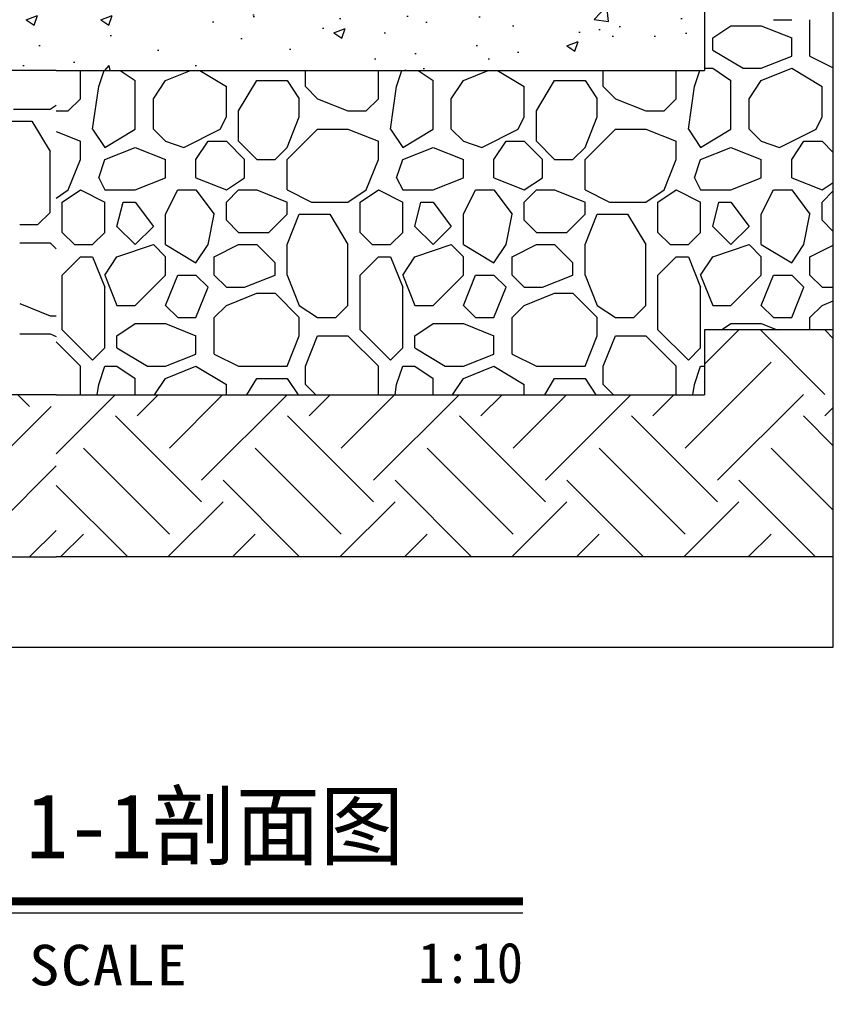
# Model space of a CAD drawing. Extents: x 499156 to 998412, y 3804642 to 7609653.
# Tile 64 of 74: x 500877 to 500927, y 3804846 to 3804907. Entities that reach past the tile are written whole.
import ezdxf
from ezdxf.enums import TextEntityAlignment as Align

# ---------------------------------------------------------------- set-up
doc = ezdxf.new("R2010")
doc.units = 0
for name, color, linetype in [('12-ab-text', 7, 'CONTINUOUS'), ('14-ab-paving-l', 135, 'CONTINUOUS'), ('15-ab-hatch', 8, 'CONTINUOUS'), ('19-ab-dim', 3, 'CONTINUOUS'), ('ab-base', 5, 'CONTINUOUS')]:
    doc.layers.add(name, color=color, linetype=linetype)
doc.layers.add('18-ab-hide', color=191, linetype='CONTINUOUS', plot=False)
doc.styles.add('ab', font='simhei.ttf', dxfattribs={"width": 0.8})

# ---------------------------------------------------------------- blocks, each defined once
blk = doc.blocks.new('*U1670')
at = {"layer": '19-ab-dim'}
blk.add_line((5.995, -0.35), (43.662, -0.35), dxfattribs=at)
at = {"layer": '19-ab-dim', "const_width": 0.5}
blk.add_lwpolyline([(5.995, 0.35), (43.662, 0.35)], dxfattribs=at)
at = {"layer": '19-ab-dim'}
blk.add_circle((0, 0), 6, dxfattribs=at)
at = {"layer": '12-ab-text', "insert": (13.195, -4.87), "char_height": 2.5, "attachment_point": 7, "style": 'ab'}
blk.add_mtext('{\\W1.1;\\T1.05;SCALE}', dxfattribs=at)
at = {"layer": '12-ab-text', "style": 'ab', "width": 0.95}
blk.add_attdef('图名', (13.014, 3.001), '', height=4, dxfattribs=at)
blk.add_attdef('SCALE', text='', height=2.5, dxfattribs=at).set_placement((43.662, -4.684), align=Align.RIGHT)

msp = doc.modelspace()

# ---------------------------------------------------------------- hatches: boundary and pattern name
at = {"layer": '15-ab-hatch', "ltscale": 0.1}
h = msp.add_hatch(dxfattribs=at)
h.set_pattern_fill('混凝土', color=256, scale=10, style=0)
h.set_pattern_definition([(50, (500838.8067, 3804903.4765), (7.1726, -0.6275), [0.75, -8.25]), (355, (500838.807, 3804903.4765), (-1.3875, 7.5219), [0.6, -6.6]), (100.451, (500839.4044, 3804903.424), (5.7851, 6.8944), [0.6374, -7.0114]), (46.184, (500838.807, 3804905.4765), (10.6724, -1.6552), [1.125, -12.375]), (96.636, (500839.696, 3804905.339), (9.3466, 9.7412), [0.956, -10.5171]), (351.184, (500838.807, 3804905.477), (9.3466, 9.7412), [0.9, -9.9]), (21, (500839.8067, 3804904.9765), (5.9691, -4.0262), [0.75, -8.25]), (326, (500839.807, 3804904.9765), (2.4332, 7.2515), [0.6, -6.6]), (71.451, (500840.304, 3804904.641), (8.4022, 3.2253), [0.6374, -7.0114]), (37.5, (500838.8067, 3804903.4765), (0.1216, 3.32894), [0, -6.52, 0, -6.7, 0, -6.625]), (7.5, (500838.8067, 3804903.4765), (2.6307, 3.94412), [0, -3.82, 0, -6.37, 0, -2.525]), (327.5, (500836.5767, 3804903.4765), (5.33822, -0.22555), [0, -2.5, 0, -7.8, 0, -10.35]), (317.5, (500835.5767, 3804903.4765), (5.83186, 1.00105), [0, -3.25, 0, -5.18, 0, -7.35])])
h.paths.add_polyline_path([(500878.807, 3804918.477), (500849.807, 3804918.477), (500848.807, 3804917.477), (500838.807, 3804917.477), (500838.807, 3804903.477), (500878.807, 3804903.477)])
h = msp.add_hatch(dxfattribs=at)
h.set_pattern_fill('混凝土', color=256, scale=10, style=0)
h.set_pattern_definition([(50, (500838.8067, 3805173.3647), (7.1726, -0.62752), [0.75, -8.25]), (355, (500838.807, 3805173.365), (-1.38751, 7.52192), [0.6, -6.6]), (100.4514, (500839.4044, 3805173.3124), (5.7851, 6.8944), [0.6374, -7.01142]), (46.1842, (500838.807, 3805175.365), (10.6724, -1.6552), [1.125, -12.375]), (96.6356, (500839.696, 3805175.227), (9.34663, 9.74118), [0.9561, -10.51713]), (351.184, (500838.807, 3805175.365), (9.3466, 9.7412), [0.9, -9.9]), (21, (500839.8067, 3805174.8647), (5.96907, -4.02619), [0.75, -8.25]), (326, (500839.807, 3805174.865), (2.43315, 7.2515), [0.6, -6.6]), (71.4514, (500840.304, 3805174.529), (8.40223, 3.2253), [0.6374, -7.01142]), (37.5, (500838.8067, 3805173.3647), (0.121599, 3.328939), [0, -6.52, 0, -6.7, 0, -6.625]), (7.5, (500838.8067, 3805173.3647), (2.630695, 3.944117), [0, -3.82, 0, -6.37, 0, -2.525]), (327.5, (500836.5767, 3805173.3647), (5.338224, -0.225549), [0, -2.5, 0, -7.8, 0, -10.35]), (317.5, (500835.5767, 3805173.3647), (5.83186, 1.00105), [0, -3.25, 0, -5.18, 0, -7.35])])
h.paths.add_polyline_path([(500878.807, 3804918.477), (500907.807, 3804918.477), (500908.807, 3804917.477), (500918.807, 3804917.477), (500918.807, 3804903.477), (500878.807, 3804903.477)])

# ---------------------------------------------------------------- linework, layer by layer
at = {"layer": '14-ab-paving-l', "ltscale": 0.1}
for p, q in [((500918.807, 3804887.477, 0.689), (500918.807, 3804883.477, 0.689)), ((500926.747, 3804887.477, 0.689), (500918.807, 3804887.477, 0.689)), ((500878.807, 3804883.477, 0.689), (500838.807, 3804883.477, 0.689)), ((500878.807, 3804883.477, 0.689), (500918.807, 3804883.477, 0.689))]:
    msp.add_line(p, q, dxfattribs=at)
at = {"layer": '15-ab-hatch', "linetype": 'Continuous', "ltscale": 0.1}
for p, q in [((500923.057, 3804906.615, 0.689), (500924.182, 3804906.615, 0.689)), ((500925.307, 3804904.365, 0.689), (500925.307, 3804906.615, 0.689)), ((500919.307, 3804905.49, 0.689), (500920.432, 3804906.24, 0.689)), ((500920.432, 3804906.24, 0.689), (500922.307, 3804906.24, 0.689)), ((500922.307, 3804906.24, 0.689), (500924.182, 3804905.49, 0.689)), ((500922.307, 3804906.24, 0.689), (500924.182, 3804905.49, 0.689)), ((500919.307, 3804904.74, 0.689), (500919.307, 3804905.49, 0.689)), ((500924.182, 3804904.365, 0.689), (500924.182, 3804905.49, 0.689)), ((500919.307, 3804904.74, 0.689), (500921.182, 3804903.615, 0.689)), ((500922.307, 3804903.615, 0.689), (500924.182, 3804904.365, 0.689)), ((500922.307, 3804903.615, 0.689), (500924.182, 3804904.365, 0.689)), ((500925.307, 3804904.365, 0.689), (500926.747, 3804903.644, 0.689)), ((500925.307, 3804904.365, 0.689), (500926.747, 3804903.644, 0.689)), ((500918.807, 3804903.615, 0.689), (500919.307, 3804903.615, 0.689)), ((500919.307, 3804903.615, 0.689), (500920.432, 3804902.865, 0.689)), ((500921.182, 3804903.615, 0.689), (500922.307, 3804903.615, 0.689)), ((500922.307, 3804902.865, 0.689), (500924.182, 3804903.615, 0.689)), ((500922.307, 3804902.865, 0.689), (500924.182, 3804903.615, 0.689)), ((500924.182, 3804903.615, 0.689), (500926.057, 3804902.49, 0.689)), ((500880.307, 3804901.74, 0.689), (500880.307, 3804903.477, 0.689)), ((500881.432, 3804902.49, 0.689), (500881.761, 3804903.477, 0.689)), ((500882.764, 3804903.477, 0.689), (500883.682, 3804902.865, 0.689)), ((500885.557, 3804902.865, 0.689), (500887.086, 3804903.477, 0.689)), ((500885.557, 3804902.865, 0.689), (500887.086, 3804903.477, 0.689)), ((500887.662, 3804903.477, 0.689), (500889.307, 3804902.49, 0.689)), ((500894.182, 3804902.49, 0.689), (500894.182, 3804903.477, 0.689)), ((500898.682, 3804901.74, 0.689), (500898.682, 3804903.477, 0.689)), ((500899.807, 3804902.49, 0.689), (500900.136, 3804903.477, 0.689)), ((500901.139, 3804903.477, 0.689), (500902.057, 3804902.865, 0.689)), ((500903.932, 3804902.865, 0.689), (500905.461, 3804903.477, 0.689)), ((500903.932, 3804902.865, 0.689), (500905.461, 3804903.477, 0.689)), ((500906.037, 3804903.477, 0.689), (500907.682, 3804902.49, 0.689)), ((500912.557, 3804902.49, 0.689), (500912.557, 3804903.477, 0.689)), ((500917.057, 3804901.74, 0.689), (500917.057, 3804903.477, 0.689)), ((500918.182, 3804902.49, 0.689), (500918.511, 3804903.477, 0.689)), ((500881.057, 3804899.865, 0.689), (500881.432, 3804902.49, 0.689)), ((500883.682, 3804899.865, 0.689), (500883.682, 3804902.865, 0.689)), ((500884.807, 3804901.74, 0.689), (500885.557, 3804902.865, 0.689)), ((500889.307, 3804900.615, 0.689), (500889.307, 3804902.49, 0.689)), ((500890.057, 3804900.99, 0.689), (500891.182, 3804902.865, 0.689)), ((500891.182, 3804902.865, 0.689), (500893.057, 3804902.865, 0.689)), ((500893.057, 3804902.865, 0.689), (500893.807, 3804901.74, 0.689)), ((500894.182, 3804902.49, 0.689), (500894.932, 3804901.74, 0.689)), ((500894.182, 3804902.49, 0.689), (500894.932, 3804901.74, 0.689)), ((500899.432, 3804899.865, 0.689), (500899.807, 3804902.49, 0.689)), ((500902.057, 3804899.865, 0.689), (500902.057, 3804902.865, 0.689)), ((500903.182, 3804901.74, 0.689), (500903.932, 3804902.865, 0.689)), ((500907.682, 3804900.615, 0.689), (500907.682, 3804902.49, 0.689)), ((500908.432, 3804900.99, 0.689), (500909.557, 3804902.865, 0.689)), ((500909.557, 3804902.865, 0.689), (500911.432, 3804902.865, 0.689)), ((500911.432, 3804902.865, 0.689), (500912.182, 3804901.74, 0.689)), ((500912.557, 3804902.49, 0.689), (500913.307, 3804901.74, 0.689)), ((500912.557, 3804902.49, 0.689), (500913.307, 3804901.74, 0.689)), ((500917.807, 3804899.865, 0.689), (500918.182, 3804902.49, 0.689)), ((500920.432, 3804899.865, 0.689), (500920.432, 3804902.865, 0.689)), ((500921.557, 3804901.74, 0.689), (500922.307, 3804902.865, 0.689)), ((500926.057, 3804900.615, 0.689), (500926.057, 3804902.49, 0.689)), ((500879.557, 3804900.99, 0.689), (500880.307, 3804901.74, 0.689)), ((500879.557, 3804900.99, 0.689), (500880.307, 3804901.74, 0.689)), ((500884.807, 3804899.865, 0.689), (500884.807, 3804901.74, 0.689)), ((500893.807, 3804900.615, 0.689), (500893.807, 3804901.74, 0.689)), ((500894.932, 3804901.74, 0.689), (500896.807, 3804900.99, 0.689)), ((500894.932, 3804901.74, 0.689), (500896.807, 3804900.99, 0.689)), ((500897.932, 3804900.99, 0.689), (500898.682, 3804901.74, 0.689)), ((500897.932, 3804900.99, 0.689), (500898.682, 3804901.74, 0.689)), ((500903.182, 3804899.865, 0.689), (500903.182, 3804901.74, 0.689)), ((500912.182, 3804900.615, 0.689), (500912.182, 3804901.74, 0.689)), ((500913.307, 3804901.74, 0.689), (500915.182, 3804900.99, 0.689)), ((500913.307, 3804901.74, 0.689), (500915.182, 3804900.99, 0.689)), ((500916.307, 3804900.99, 0.689), (500917.057, 3804901.74, 0.689)), ((500916.307, 3804900.99, 0.689), (500917.057, 3804901.74, 0.689)), ((500921.557, 3804899.865, 0.689), (500921.557, 3804901.74, 0.689)), ((500876.182, 3804901.102, 0.689), (500878.432, 3804901.102, 0.689)), ((500878.432, 3804901.102, 0.689), (500878.807, 3804901.352, 0.689)), ((500878.432, 3804901.102, 0.689), (500878.807, 3804901.352, 0.689)), ((500878.807, 3804900.99, 0.689), (500879.557, 3804900.99, 0.689)), ((500888.932, 3804899.865, 0.689), (500889.307, 3804900.615, 0.689)), ((500890.057, 3804899.115, 0.689), (500890.057, 3804900.99, 0.689)), ((500893.057, 3804898.74, 0.689), (500893.807, 3804900.615, 0.689)), ((500896.807, 3804900.99, 0.689), (500897.932, 3804900.99, 0.689)), ((500907.307, 3804899.865, 0.689), (500907.682, 3804900.615, 0.689)), ((500908.432, 3804899.115, 0.689), (500908.432, 3804900.99, 0.689)), ((500911.432, 3804898.74, 0.689), (500912.182, 3804900.615, 0.689)), ((500915.182, 3804900.99, 0.689), (500916.307, 3804900.99, 0.689)), ((500925.682, 3804899.865, 0.689), (500926.057, 3804900.615, 0.689)), ((500875.432, 3804900.352, 0.689), (500877.307, 3804900.352, 0.689)), ((500877.307, 3804900.352, 0.689), (500878.432, 3804898.477, 0.689)), ((500881.057, 3804899.865, 0.689), (500881.807, 3804898.74, 0.689)), ((500881.807, 3804898.74, 0.689), (500883.682, 3804899.865, 0.689)), ((500884.807, 3804899.865, 0.689), (500885.557, 3804899.115, 0.689)), ((500884.807, 3804899.865, 0.689), (500885.557, 3804899.115, 0.689)), ((500884.807, 3804899.865, 0.689), (500884.807, 3804899.865, 0.689)), ((500886.682, 3804898.74, 0.689), (500888.932, 3804899.865, 0.689)), ((500886.682, 3804898.74, 0.689), (500888.932, 3804899.865, 0.689)), ((500893.057, 3804897.99, 0.689), (500894.932, 3804899.865, 0.689)), ((500893.057, 3804897.99, 0.689), (500894.932, 3804899.865, 0.689)), ((500894.932, 3804899.865, 0.689), (500896.807, 3804899.865, 0.689)), ((500896.807, 3804899.865, 0.689), (500898.682, 3804899.115, 0.689)), ((500896.807, 3804899.865, 0.689), (500898.682, 3804899.115, 0.689)), ((500899.432, 3804899.865, 0.689), (500900.182, 3804898.74, 0.689)), ((500900.182, 3804898.74, 0.689), (500902.057, 3804899.865, 0.689)), ((500903.182, 3804899.865, 0.689), (500903.932, 3804899.115, 0.689)), ((500903.182, 3804899.865, 0.689), (500903.932, 3804899.115, 0.689)), ((500903.182, 3804899.865, 0.689), (500903.182, 3804899.865, 0.689)), ((500905.057, 3804898.74, 0.689), (500907.307, 3804899.865, 0.689)), ((500905.057, 3804898.74, 0.689), (500907.307, 3804899.865, 0.689)), ((500911.432, 3804897.99, 0.689), (500913.307, 3804899.865, 0.689)), ((500911.432, 3804897.99, 0.689), (500913.307, 3804899.865, 0.689)), ((500913.307, 3804899.865, 0.689), (500915.182, 3804899.865, 0.689)), ((500915.182, 3804899.865, 0.689), (500917.057, 3804899.115, 0.689)), ((500915.182, 3804899.865, 0.689), (500917.057, 3804899.115, 0.689)), ((500917.807, 3804899.865, 0.689), (500918.557, 3804898.74, 0.689)), ((500918.557, 3804898.74, 0.689), (500920.432, 3804899.865, 0.689)), ((500921.557, 3804899.865, 0.689), (500922.307, 3804899.115, 0.689)), ((500921.557, 3804899.865, 0.689), (500922.307, 3804899.115, 0.689)), ((500921.557, 3804899.865, 0.689), (500921.557, 3804899.865, 0.689)), ((500923.432, 3804898.74, 0.689), (500925.682, 3804899.865, 0.689)), ((500923.432, 3804898.74, 0.689), (500925.682, 3804899.865, 0.689)), ((500878.807, 3804899.715, 0.689), (500880.307, 3804899.115, 0.689)), ((500878.807, 3804899.715, 0.689), (500880.307, 3804899.115, 0.689)), ((500880.307, 3804897.99, 0.689), (500880.307, 3804899.115, 0.689)), ((500881.807, 3804897.99, 0.689), (500883.682, 3804898.74, 0.689)), ((500881.807, 3804897.99, 0.689), (500883.682, 3804898.74, 0.689)), ((500883.682, 3804898.74, 0.689), (500885.557, 3804897.99, 0.689)), ((500883.682, 3804898.74, 0.689), (500885.557, 3804897.99, 0.689)), ((500885.557, 3804899.115, 0.689), (500886.682, 3804898.74, 0.689)), ((500885.557, 3804899.115, 0.689), (500886.682, 3804898.74, 0.689)), ((500887.432, 3804897.99, 0.689), (500888.182, 3804899.115, 0.689)), ((500888.182, 3804899.115, 0.689), (500889.307, 3804899.115, 0.689)), ((500889.307, 3804899.115, 0.689), (500890.432, 3804897.99, 0.689)), ((500889.307, 3804899.115, 0.689), (500890.432, 3804897.99, 0.689)), ((500890.057, 3804899.115, 0.689), (500891.182, 3804897.99, 0.689)), ((500890.057, 3804899.115, 0.689), (500891.182, 3804897.99, 0.689)), ((500892.307, 3804897.99, 0.689), (500893.057, 3804898.74, 0.689)), ((500892.307, 3804897.99, 0.689), (500893.057, 3804898.74, 0.689)), ((500898.682, 3804897.99, 0.689), (500898.682, 3804899.115, 0.689)), ((500900.182, 3804897.99, 0.689), (500902.057, 3804898.74, 0.689)), ((500900.182, 3804897.99, 0.689), (500902.057, 3804898.74, 0.689)), ((500902.057, 3804898.74, 0.689), (500903.932, 3804897.99, 0.689)), ((500902.057, 3804898.74, 0.689), (500903.932, 3804897.99, 0.689)), ((500903.932, 3804899.115, 0.689), (500905.057, 3804898.74, 0.689)), ((500903.932, 3804899.115, 0.689), (500905.057, 3804898.74, 0.689)), ((500905.807, 3804897.99, 0.689), (500906.557, 3804899.115, 0.689)), ((500906.557, 3804899.115, 0.689), (500907.682, 3804899.115, 0.689)), ((500907.682, 3804899.115, 0.689), (500908.807, 3804897.99, 0.689)), ((500907.682, 3804899.115, 0.689), (500908.807, 3804897.99, 0.689)), ((500908.432, 3804899.115, 0.689), (500909.557, 3804897.99, 0.689)), ((500908.432, 3804899.115, 0.689), (500909.557, 3804897.99, 0.689)), ((500910.682, 3804897.99, 0.689), (500911.432, 3804898.74, 0.689)), ((500910.682, 3804897.99, 0.689), (500911.432, 3804898.74, 0.689)), ((500917.057, 3804897.99, 0.689), (500917.057, 3804899.115, 0.689)), ((500918.557, 3804897.99, 0.689), (500920.432, 3804898.74, 0.689)), ((500918.557, 3804897.99, 0.689), (500920.432, 3804898.74, 0.689)), ((500920.432, 3804898.74, 0.689), (500922.307, 3804897.99, 0.689)), ((500920.432, 3804898.74, 0.689), (500922.307, 3804897.99, 0.689)), ((500922.307, 3804899.115, 0.689), (500923.432, 3804898.74, 0.689)), ((500922.307, 3804899.115, 0.689), (500923.432, 3804898.74, 0.689)), ((500924.182, 3804897.99, 0.689), (500924.932, 3804899.115, 0.689)), ((500924.932, 3804899.115, 0.689), (500926.057, 3804899.115, 0.689)), ((500926.057, 3804899.115, 0.689), (500926.747, 3804898.424, 0.689)), ((500926.057, 3804899.115, 0.689), (500926.747, 3804898.424, 0.689)), ((500878.432, 3804894.727, 0.689), (500878.432, 3804898.477, 0.689)), ((500879.557, 3804896.115, 0.689), (500880.307, 3804897.99, 0.689)), ((500881.432, 3804896.865, 0.689), (500881.807, 3804897.99, 0.689)), ((500881.807, 3804897.99, 0.689), (500881.807, 3804897.99, 0.689)), ((500881.807, 3804897.99, 0.689), (500881.807, 3804897.99, 0.689)), ((500885.557, 3804896.865, 0.689), (500885.557, 3804897.99, 0.689)), ((500887.432, 3804896.865, 0.689), (500887.432, 3804897.99, 0.689)), ((500890.432, 3804896.865, 0.689), (500890.432, 3804897.99, 0.689)), ((500891.182, 3804897.99, 0.689), (500892.307, 3804897.99, 0.689)), ((500893.057, 3804896.115, 0.689), (500893.057, 3804897.99, 0.689)), ((500897.932, 3804896.115, 0.689), (500898.682, 3804897.99, 0.689)), ((500899.807, 3804896.865, 0.689), (500900.182, 3804897.99, 0.689)), ((500900.182, 3804897.99, 0.689), (500900.182, 3804897.99, 0.689)), ((500900.182, 3804897.99, 0.689), (500900.182, 3804897.99, 0.689)), ((500903.932, 3804896.865, 0.689), (500903.932, 3804897.99, 0.689)), ((500905.807, 3804896.865, 0.689), (500905.807, 3804897.99, 0.689)), ((500908.807, 3804896.865, 0.689), (500908.807, 3804897.99, 0.689)), ((500909.557, 3804897.99, 0.689), (500910.682, 3804897.99, 0.689)), ((500911.432, 3804896.115, 0.689), (500911.432, 3804897.99, 0.689)), ((500916.307, 3804896.115, 0.689), (500917.057, 3804897.99, 0.689)), ((500918.182, 3804896.865, 0.689), (500918.557, 3804897.99, 0.689)), ((500918.557, 3804897.99, 0.689), (500918.557, 3804897.99, 0.689)), ((500918.557, 3804897.99, 0.689), (500918.557, 3804897.99, 0.689)), ((500922.307, 3804896.865, 0.689), (500922.307, 3804897.99, 0.689)), ((500924.182, 3804896.865, 0.689), (500924.182, 3804897.99, 0.689)), ((500881.432, 3804896.865, 0.689), (500881.807, 3804896.115, 0.689)), ((500883.682, 3804896.115, 0.689), (500885.557, 3804896.865, 0.689)), ((500883.682, 3804896.115, 0.689), (500885.557, 3804896.865, 0.689)), ((500887.432, 3804896.865, 0.689), (500889.307, 3804896.115, 0.689)), ((500887.432, 3804896.865, 0.689), (500889.307, 3804896.115, 0.689)), ((500889.307, 3804896.115, 0.689), (500890.432, 3804896.865, 0.689)), ((500899.807, 3804896.865, 0.689), (500900.182, 3804896.115, 0.689)), ((500902.057, 3804896.115, 0.689), (500903.932, 3804896.865, 0.689)), ((500902.057, 3804896.115, 0.689), (500903.932, 3804896.865, 0.689)), ((500905.807, 3804896.865, 0.689), (500907.682, 3804896.115, 0.689)), ((500905.807, 3804896.865, 0.689), (500907.682, 3804896.115, 0.689)), ((500907.682, 3804896.115, 0.689), (500908.807, 3804896.865, 0.689)), ((500918.182, 3804896.865, 0.689), (500918.557, 3804896.115, 0.689)), ((500920.432, 3804896.115, 0.689), (500922.307, 3804896.865, 0.689)), ((500920.432, 3804896.115, 0.689), (500922.307, 3804896.865, 0.689)), ((500924.182, 3804896.865, 0.689), (500926.057, 3804896.115, 0.689)), ((500924.182, 3804896.865, 0.689), (500926.057, 3804896.115, 0.689)), ((500926.057, 3804896.115, 0.689), (500926.747, 3804896.575, 0.689)), ((500878.807, 3804895.615, 0.689), (500879.557, 3804896.115, 0.689)), ((500879.182, 3804895.365, 0.689), (500880.307, 3804896.115, 0.689)), ((500880.307, 3804896.115, 0.689), (500881.807, 3804895.365, 0.689)), ((500880.307, 3804896.115, 0.689), (500881.807, 3804895.365, 0.689)), ((500881.807, 3804896.115, 0.689), (500883.682, 3804896.115, 0.689)), ((500885.557, 3804894.615, 0.689), (500886.307, 3804896.115, 0.689)), ((500886.307, 3804896.115, 0.689), (500887.432, 3804896.115, 0.689)), ((500887.432, 3804896.115, 0.689), (500888.557, 3804894.615, 0.689)), ((500889.307, 3804895.365, 0.689), (500890.057, 3804896.115, 0.689)), ((500889.307, 3804895.365, 0.689), (500890.057, 3804896.115, 0.689)), ((500890.057, 3804896.115, 0.689), (500891.182, 3804896.115, 0.689)), ((500891.182, 3804896.115, 0.689), (500893.057, 3804895.365, 0.689)), ((500893.057, 3804896.115, 0.689), (500894.557, 3804895.365, 0.689)), ((500893.057, 3804896.115, 0.689), (500894.557, 3804895.365, 0.689)), ((500896.807, 3804895.365, 0.689), (500897.932, 3804896.115, 0.689)), ((500897.557, 3804895.365, 0.689), (500898.682, 3804896.115, 0.689)), ((500898.682, 3804896.115, 0.689), (500900.182, 3804895.365, 0.689)), ((500898.682, 3804896.115, 0.689), (500900.182, 3804895.365, 0.689)), ((500900.182, 3804896.115, 0.689), (500902.057, 3804896.115, 0.689)), ((500903.932, 3804894.615, 0.689), (500904.682, 3804896.115, 0.689)), ((500904.682, 3804896.115, 0.689), (500905.807, 3804896.115, 0.689)), ((500905.807, 3804896.115, 0.689), (500906.932, 3804894.615, 0.689)), ((500907.682, 3804895.365, 0.689), (500908.432, 3804896.115, 0.689)), ((500907.682, 3804895.365, 0.689), (500908.432, 3804896.115, 0.689)), ((500908.432, 3804896.115, 0.689), (500909.557, 3804896.115, 0.689)), ((500909.557, 3804896.115, 0.689), (500911.432, 3804895.365, 0.689)), ((500911.432, 3804896.115, 0.689), (500912.932, 3804895.365, 0.689)), ((500911.432, 3804896.115, 0.689), (500912.932, 3804895.365, 0.689)), ((500915.182, 3804895.365, 0.689), (500916.307, 3804896.115, 0.689)), ((500915.932, 3804895.365, 0.689), (500917.057, 3804896.115, 0.689)), ((500917.057, 3804896.115, 0.689), (500918.557, 3804895.365, 0.689)), ((500917.057, 3804896.115, 0.689), (500918.557, 3804895.365, 0.689)), ((500918.557, 3804896.115, 0.689), (500920.432, 3804896.115, 0.689)), ((500922.307, 3804894.615, 0.689), (500923.057, 3804896.115, 0.689)), ((500923.057, 3804896.115, 0.689), (500924.182, 3804896.115, 0.689)), ((500924.182, 3804896.115, 0.689), (500925.307, 3804894.615, 0.689)), ((500926.057, 3804895.365, 0.689), (500926.747, 3804896.055, 0.689)), ((500926.057, 3804895.365, 0.689), (500926.747, 3804896.055, 0.689)), ((500879.182, 3804893.49, 0.689), (500879.182, 3804895.365, 0.689)), ((500881.807, 3804893.49, 0.689), (500881.807, 3804895.365, 0.689)), ((500882.557, 3804893.865, 0.689), (500882.932, 3804895.365, 0.689)), ((500882.932, 3804895.365, 0.689), (500883.682, 3804895.365, 0.689)), ((500883.682, 3804895.365, 0.689), (500884.807, 3804893.865, 0.689)), ((500889.307, 3804894.24, 0.689), (500889.307, 3804895.365, 0.689)), ((500893.057, 3804894.615, 0.689), (500893.057, 3804895.365, 0.689)), ((500894.557, 3804895.365, 0.689), (500896.807, 3804895.365, 0.689)), ((500897.557, 3804893.49, 0.689), (500897.557, 3804895.365, 0.689)), ((500900.182, 3804893.49, 0.689), (500900.182, 3804895.365, 0.689)), ((500900.932, 3804893.865, 0.689), (500901.307, 3804895.365, 0.689)), ((500901.307, 3804895.365, 0.689), (500902.057, 3804895.365, 0.689)), ((500902.057, 3804895.365, 0.689), (500903.182, 3804893.865, 0.689)), ((500907.682, 3804894.24, 0.689), (500907.682, 3804895.365, 0.689)), ((500911.432, 3804894.615, 0.689), (500911.432, 3804895.365, 0.689)), ((500912.932, 3804895.365, 0.689), (500915.182, 3804895.365, 0.689)), ((500915.932, 3804893.49, 0.689), (500915.932, 3804895.365, 0.689)), ((500918.557, 3804893.49, 0.689), (500918.557, 3804895.365, 0.689)), ((500919.307, 3804893.865, 0.689), (500919.682, 3804895.365, 0.689)), ((500919.682, 3804895.365, 0.689), (500920.432, 3804895.365, 0.689)), ((500920.432, 3804895.365, 0.689), (500921.557, 3804893.865, 0.689)), ((500926.057, 3804894.24, 0.689), (500926.057, 3804895.365, 0.689)), ((500877.682, 3804893.977, 0.689), (500878.432, 3804894.727, 0.689)), ((500877.682, 3804893.977, 0.689), (500878.432, 3804894.727, 0.689)), ((500885.557, 3804892.74, 0.689), (500885.557, 3804894.615, 0.689)), ((500888.182, 3804892.74, 0.689), (500888.557, 3804894.615, 0.689)), ((500888.182, 3804892.74, 0.689), (500888.557, 3804894.615, 0.689)), ((500891.932, 3804893.49, 0.689), (500893.057, 3804894.615, 0.689)), ((500891.932, 3804893.49, 0.689), (500893.057, 3804894.615, 0.689)), ((500893.057, 3804892.74, 0.689), (500893.807, 3804894.615, 0.689)), ((500893.057, 3804892.74, 0.689), (500893.807, 3804894.615, 0.689)), ((500893.807, 3804894.615, 0.689), (500895.682, 3804894.615, 0.689)), ((500895.682, 3804894.615, 0.689), (500896.807, 3804892.74, 0.689)), ((500903.932, 3804892.74, 0.689), (500903.932, 3804894.615, 0.689)), ((500906.557, 3804892.74, 0.689), (500906.932, 3804894.615, 0.689)), ((500906.557, 3804892.74, 0.689), (500906.932, 3804894.615, 0.689)), ((500910.307, 3804893.49, 0.689), (500911.432, 3804894.615, 0.689)), ((500910.307, 3804893.49, 0.689), (500911.432, 3804894.615, 0.689)), ((500911.432, 3804892.74, 0.689), (500912.182, 3804894.615, 0.689)), ((500911.432, 3804892.74, 0.689), (500912.182, 3804894.615, 0.689)), ((500912.182, 3804894.615, 0.689), (500914.057, 3804894.615, 0.689)), ((500914.057, 3804894.615, 0.689), (500915.182, 3804892.74, 0.689)), ((500922.307, 3804892.74, 0.689), (500922.307, 3804894.615, 0.689)), ((500924.932, 3804892.74, 0.689), (500925.307, 3804894.615, 0.689)), ((500924.932, 3804892.74, 0.689), (500925.307, 3804894.615, 0.689)), ((500876.557, 3804893.977, 0.689), (500877.682, 3804893.977, 0.689)), ((500882.557, 3804893.865, 0.689), (500883.682, 3804892.74, 0.689)), ((500882.557, 3804893.865, 0.689), (500883.682, 3804892.74, 0.689)), ((500883.682, 3804892.74, 0.689), (500884.807, 3804893.865, 0.689)), ((500883.682, 3804892.74, 0.689), (500884.807, 3804893.865, 0.689)), ((500889.307, 3804894.24, 0.689), (500890.057, 3804893.49, 0.689)), ((500889.307, 3804894.24, 0.689), (500890.057, 3804893.49, 0.689)), ((500900.932, 3804893.865, 0.689), (500902.057, 3804892.74, 0.689)), ((500900.932, 3804893.865, 0.689), (500902.057, 3804892.74, 0.689)), ((500902.057, 3804892.74, 0.689), (500903.182, 3804893.865, 0.689)), ((500902.057, 3804892.74, 0.689), (500903.182, 3804893.865, 0.689)), ((500907.682, 3804894.24, 0.689), (500908.432, 3804893.49, 0.689)), ((500907.682, 3804894.24, 0.689), (500908.432, 3804893.49, 0.689)), ((500919.307, 3804893.865, 0.689), (500920.432, 3804892.74, 0.689)), ((500919.307, 3804893.865, 0.689), (500920.432, 3804892.74, 0.689)), ((500920.432, 3804892.74, 0.689), (500921.557, 3804893.865, 0.689)), ((500920.432, 3804892.74, 0.689), (500921.557, 3804893.865, 0.689)), ((500926.057, 3804894.24, 0.689), (500926.747, 3804893.549, 0.689)), ((500926.057, 3804894.24, 0.689), (500926.747, 3804893.549, 0.689)), ((500879.182, 3804893.49, 0.689), (500879.932, 3804892.74, 0.689)), ((500879.182, 3804893.49, 0.689), (500879.932, 3804892.74, 0.689)), ((500881.057, 3804892.74, 0.689), (500881.807, 3804893.49, 0.689)), ((500881.057, 3804892.74, 0.689), (500881.807, 3804893.49, 0.689)), ((500890.057, 3804893.49, 0.689), (500891.932, 3804893.49, 0.689)), ((500897.557, 3804893.49, 0.689), (500898.307, 3804892.74, 0.689)), ((500897.557, 3804893.49, 0.689), (500898.307, 3804892.74, 0.689)), ((500899.432, 3804892.74, 0.689), (500900.182, 3804893.49, 0.689)), ((500899.432, 3804892.74, 0.689), (500900.182, 3804893.49, 0.689)), ((500908.432, 3804893.49, 0.689), (500910.307, 3804893.49, 0.689)), ((500915.932, 3804893.49, 0.689), (500916.682, 3804892.74, 0.689)), ((500915.932, 3804893.49, 0.689), (500916.682, 3804892.74, 0.689)), ((500917.807, 3804892.74, 0.689), (500918.557, 3804893.49, 0.689)), ((500917.807, 3804892.74, 0.689), (500918.557, 3804893.49, 0.689)), ((500876.557, 3804892.852, 0.689), (500878.432, 3804892.852, 0.689)), ((500878.432, 3804892.852, 0.689), (500878.807, 3804892.477, 0.689)), ((500878.432, 3804892.852, 0.689), (500878.807, 3804892.477, 0.689)), ((500879.932, 3804892.74, 0.689), (500881.057, 3804892.74, 0.689)), ((500882.557, 3804891.99, 0.689), (500884.807, 3804892.74, 0.689)), ((500882.557, 3804891.99, 0.689), (500884.807, 3804892.74, 0.689)), ((500884.807, 3804892.74, 0.689), (500885.557, 3804891.99, 0.689)), ((500884.807, 3804892.74, 0.689), (500885.557, 3804891.99, 0.689)), ((500885.557, 3804892.74, 0.689), (500887.432, 3804891.615, 0.689)), ((500887.432, 3804891.615, 0.689), (500888.182, 3804892.74, 0.689)), ((500887.432, 3804891.615, 0.689), (500888.182, 3804892.74, 0.689)), ((500888.557, 3804891.99, 0.689), (500890.057, 3804892.74, 0.689)), ((500888.557, 3804891.99, 0.689), (500890.057, 3804892.74, 0.689)), ((500890.057, 3804892.74, 0.689), (500891.182, 3804892.74, 0.689)), ((500891.182, 3804892.74, 0.689), (500892.307, 3804891.615, 0.689)), ((500891.182, 3804892.74, 0.689), (500892.307, 3804891.615, 0.689)), ((500893.057, 3804890.865, 0.689), (500893.057, 3804892.74, 0.689)), ((500896.807, 3804888.99, 0.689), (500896.807, 3804892.74, 0.689)), ((500898.307, 3804892.74, 0.689), (500899.432, 3804892.74, 0.689)), ((500900.932, 3804891.99, 0.689), (500903.182, 3804892.74, 0.689)), ((500900.932, 3804891.99, 0.689), (500903.182, 3804892.74, 0.689)), ((500903.182, 3804892.74, 0.689), (500903.932, 3804891.99, 0.689)), ((500903.182, 3804892.74, 0.689), (500903.932, 3804891.99, 0.689)), ((500903.932, 3804892.74, 0.689), (500905.807, 3804891.615, 0.689)), ((500905.807, 3804891.615, 0.689), (500906.557, 3804892.74, 0.689)), ((500905.807, 3804891.615, 0.689), (500906.557, 3804892.74, 0.689)), ((500906.932, 3804891.99, 0.689), (500908.432, 3804892.74, 0.689)), ((500906.932, 3804891.99, 0.689), (500908.432, 3804892.74, 0.689)), ((500908.432, 3804892.74, 0.689), (500909.557, 3804892.74, 0.689)), ((500909.557, 3804892.74, 0.689), (500910.682, 3804891.615, 0.689)), ((500909.557, 3804892.74, 0.689), (500910.682, 3804891.615, 0.689)), ((500911.432, 3804890.865, 0.689), (500911.432, 3804892.74, 0.689)), ((500915.182, 3804888.99, 0.689), (500915.182, 3804892.74, 0.689)), ((500916.682, 3804892.74, 0.689), (500917.807, 3804892.74, 0.689)), ((500919.307, 3804891.99, 0.689), (500921.557, 3804892.74, 0.689)), ((500919.307, 3804891.99, 0.689), (500921.557, 3804892.74, 0.689)), ((500921.557, 3804892.74, 0.689), (500922.307, 3804891.99, 0.689)), ((500921.557, 3804892.74, 0.689), (500922.307, 3804891.99, 0.689)), ((500922.307, 3804892.74, 0.689), (500924.182, 3804891.615, 0.689)), ((500924.182, 3804891.615, 0.689), (500924.932, 3804892.74, 0.689)), ((500924.182, 3804891.615, 0.689), (500924.932, 3804892.74, 0.689)), ((500925.307, 3804891.99, 0.689), (500926.747, 3804892.71, 0.689)), ((500925.307, 3804891.99, 0.689), (500926.747, 3804892.71, 0.689)), ((500879.182, 3804890.865, 0.689), (500880.307, 3804891.99, 0.689)), ((500879.182, 3804890.865, 0.689), (500880.307, 3804891.99, 0.689)), ((500880.307, 3804891.99, 0.689), (500881.057, 3804891.99, 0.689)), ((500881.057, 3804891.99, 0.689), (500881.807, 3804890.115, 0.689)), ((500881.057, 3804891.99, 0.689), (500881.807, 3804890.115, 0.689)), ((500881.807, 3804890.865, 0.689), (500882.557, 3804891.99, 0.689)), ((500881.807, 3804890.865, 0.689), (500882.557, 3804891.99, 0.689)), ((500885.557, 3804890.865, 0.689), (500885.557, 3804891.99, 0.689)), ((500888.557, 3804890.865, 0.689), (500888.557, 3804891.99, 0.689)), ((500897.557, 3804890.865, 0.689), (500898.682, 3804891.99, 0.689)), ((500897.557, 3804890.865, 0.689), (500898.682, 3804891.99, 0.689)), ((500898.682, 3804891.99, 0.689), (500899.432, 3804891.99, 0.689)), ((500899.432, 3804891.99, 0.689), (500900.182, 3804890.115, 0.689)), ((500899.432, 3804891.99, 0.689), (500900.182, 3804890.115, 0.689)), ((500900.182, 3804890.865, 0.689), (500900.932, 3804891.99, 0.689)), ((500900.182, 3804890.865, 0.689), (500900.932, 3804891.99, 0.689)), ((500903.932, 3804890.865, 0.689), (500903.932, 3804891.99, 0.689)), ((500906.932, 3804890.865, 0.689), (500906.932, 3804891.99, 0.689)), ((500915.932, 3804890.865, 0.689), (500917.057, 3804891.99, 0.689)), ((500915.932, 3804890.865, 0.689), (500917.057, 3804891.99, 0.689)), ((500917.057, 3804891.99, 0.689), (500917.807, 3804891.99, 0.689)), ((500917.807, 3804891.99, 0.689), (500918.557, 3804890.115, 0.689)), ((500917.807, 3804891.99, 0.689), (500918.557, 3804890.115, 0.689)), ((500918.557, 3804890.865, 0.689), (500919.307, 3804891.99, 0.689)), ((500918.557, 3804890.865, 0.689), (500919.307, 3804891.99, 0.689)), ((500922.307, 3804890.865, 0.689), (500922.307, 3804891.99, 0.689)), ((500925.307, 3804890.865, 0.689), (500925.307, 3804891.99, 0.689)), ((500892.307, 3804890.865, 0.689), (500892.307, 3804891.615, 0.689)), ((500910.682, 3804890.865, 0.689), (500910.682, 3804891.615, 0.689)), ((500879.182, 3804887.49, 0.689), (500879.182, 3804890.865, 0.689)), ((500881.807, 3804890.865, 0.689), (500882.557, 3804888.99, 0.689)), ((500881.807, 3804890.865, 0.689), (500882.557, 3804888.99, 0.689)), ((500883.682, 3804888.99, 0.689), (500885.557, 3804890.865, 0.689)), ((500883.682, 3804888.99, 0.689), (500885.557, 3804890.865, 0.689)), ((500885.557, 3804888.99, 0.689), (500886.307, 3804890.865, 0.689)), ((500885.557, 3804888.99, 0.689), (500886.307, 3804890.865, 0.689)), ((500886.307, 3804890.865, 0.689), (500887.432, 3804890.865, 0.689)), ((500887.432, 3804890.865, 0.689), (500888.182, 3804890.115, 0.689)), ((500887.432, 3804890.865, 0.689), (500888.182, 3804890.115, 0.689)), ((500888.557, 3804890.865, 0.689), (500889.307, 3804890.115, 0.689)), ((500888.557, 3804890.865, 0.689), (500889.307, 3804890.115, 0.689)), ((500890.432, 3804890.115, 0.689), (500892.307, 3804890.865, 0.689)), ((500893.057, 3804890.865, 0.689), (500893.807, 3804888.99, 0.689)), ((500893.057, 3804890.865, 0.689), (500893.807, 3804888.99, 0.689)), ((500897.557, 3804887.49, 0.689), (500897.557, 3804890.865, 0.689)), ((500900.182, 3804890.865, 0.689), (500900.932, 3804888.99, 0.689)), ((500900.182, 3804890.865, 0.689), (500900.932, 3804888.99, 0.689)), ((500902.057, 3804888.99, 0.689), (500903.932, 3804890.865, 0.689)), ((500902.057, 3804888.99, 0.689), (500903.932, 3804890.865, 0.689)), ((500903.932, 3804888.99, 0.689), (500904.682, 3804890.865, 0.689)), ((500903.932, 3804888.99, 0.689), (500904.682, 3804890.865, 0.689)), ((500904.682, 3804890.865, 0.689), (500905.807, 3804890.865, 0.689)), ((500905.807, 3804890.865, 0.689), (500906.557, 3804890.115, 0.689)), ((500905.807, 3804890.865, 0.689), (500906.557, 3804890.115, 0.689)), ((500906.932, 3804890.865, 0.689), (500907.682, 3804890.115, 0.689)), ((500906.932, 3804890.865, 0.689), (500907.682, 3804890.115, 0.689)), ((500908.807, 3804890.115, 0.689), (500910.682, 3804890.865, 0.689)), ((500911.432, 3804890.865, 0.689), (500912.182, 3804888.99, 0.689)), ((500911.432, 3804890.865, 0.689), (500912.182, 3804888.99, 0.689)), ((500915.932, 3804887.49, 0.689), (500915.932, 3804890.865, 0.689)), ((500918.557, 3804890.865, 0.689), (500919.307, 3804888.99, 0.689)), ((500918.557, 3804890.865, 0.689), (500919.307, 3804888.99, 0.689)), ((500920.432, 3804888.99, 0.689), (500922.307, 3804890.865, 0.689)), ((500920.432, 3804888.99, 0.689), (500922.307, 3804890.865, 0.689)), ((500922.307, 3804888.99, 0.689), (500923.057, 3804890.865, 0.689)), ((500922.307, 3804888.99, 0.689), (500923.057, 3804890.865, 0.689)), ((500923.057, 3804890.865, 0.689), (500924.182, 3804890.865, 0.689)), ((500924.182, 3804890.865, 0.689), (500924.932, 3804890.115, 0.689)), ((500924.182, 3804890.865, 0.689), (500924.932, 3804890.115, 0.689)), ((500925.307, 3804890.865, 0.689), (500926.057, 3804890.115, 0.689)), ((500925.307, 3804890.865, 0.689), (500926.057, 3804890.115, 0.689)), ((500881.807, 3804886.365, 0.689), (500881.807, 3804890.115, 0.689)), ((500887.432, 3804888.24, 0.689), (500888.182, 3804890.115, 0.689)), ((500887.432, 3804888.24, 0.689), (500888.182, 3804890.115, 0.689)), ((500889.307, 3804890.115, 0.689), (500890.432, 3804890.115, 0.689)), ((500889.307, 3804888.99, 0.689), (500891.182, 3804889.74, 0.689)), ((500891.182, 3804889.74, 0.689), (500892.307, 3804889.74, 0.689)), ((500892.307, 3804889.74, 0.689), (500893.807, 3804888.24, 0.689)), ((500892.307, 3804889.74, 0.689), (500893.807, 3804888.24, 0.689)), ((500900.182, 3804886.365, 0.689), (500900.182, 3804890.115, 0.689)), ((500905.807, 3804888.24, 0.689), (500906.557, 3804890.115, 0.689)), ((500905.807, 3804888.24, 0.689), (500906.557, 3804890.115, 0.689)), ((500907.682, 3804890.115, 0.689), (500908.807, 3804890.115, 0.689)), ((500907.682, 3804888.99, 0.689), (500909.557, 3804889.74, 0.689)), ((500909.557, 3804889.74, 0.689), (500910.682, 3804889.74, 0.689)), ((500910.682, 3804889.74, 0.689), (500912.182, 3804888.24, 0.689)), ((500910.682, 3804889.74, 0.689), (500912.182, 3804888.24, 0.689)), ((500918.557, 3804886.365, 0.689), (500918.557, 3804890.115, 0.689)), ((500924.182, 3804888.24, 0.689), (500924.932, 3804890.115, 0.689)), ((500924.182, 3804888.24, 0.689), (500924.932, 3804890.115, 0.689)), ((500926.057, 3804890.115, 0.689), (500926.747, 3804890.115, 0.689)), ((500876.557, 3804889.102, 0.689), (500878.432, 3804888.352, 0.689)), ((500876.557, 3804889.102, 0.689), (500878.432, 3804888.352, 0.689)), ((500882.557, 3804888.99, 0.689), (500883.682, 3804888.99, 0.689)), ((500885.557, 3804888.99, 0.689), (500886.307, 3804888.24, 0.689)), ((500885.557, 3804888.99, 0.689), (500886.307, 3804888.24, 0.689)), ((500888.557, 3804888.24, 0.689), (500889.307, 3804888.99, 0.689)), ((500888.557, 3804888.24, 0.689), (500889.307, 3804888.99, 0.689)), ((500893.807, 3804888.99, 0.689), (500894.932, 3804888.24, 0.689)), ((500896.057, 3804888.24, 0.689), (500896.807, 3804888.99, 0.689)), ((500896.057, 3804888.24, 0.689), (500896.807, 3804888.99, 0.689)), ((500900.932, 3804888.99, 0.689), (500902.057, 3804888.99, 0.689)), ((500903.932, 3804888.99, 0.689), (500904.682, 3804888.24, 0.689)), ((500903.932, 3804888.99, 0.689), (500904.682, 3804888.24, 0.689)), ((500906.932, 3804888.24, 0.689), (500907.682, 3804888.99, 0.689)), ((500906.932, 3804888.24, 0.689), (500907.682, 3804888.99, 0.689)), ((500912.182, 3804888.99, 0.689), (500913.307, 3804888.24, 0.689)), ((500914.432, 3804888.24, 0.689), (500915.182, 3804888.99, 0.689)), ((500914.432, 3804888.24, 0.689), (500915.182, 3804888.99, 0.689)), ((500919.307, 3804888.99, 0.689), (500920.432, 3804888.99, 0.689)), ((500922.307, 3804888.99, 0.689), (500923.057, 3804888.24, 0.689)), ((500922.307, 3804888.99, 0.689), (500923.057, 3804888.24, 0.689)), ((500925.307, 3804888.24, 0.689), (500926.057, 3804888.99, 0.689)), ((500925.307, 3804888.24, 0.689), (500926.057, 3804888.99, 0.689)), ((500926.057, 3804888.99, 0.689), (500926.747, 3804889.266, 0.689)), ((500878.432, 3804888.352, 0.689), (500878.807, 3804888.352, 0.689)), ((500882.557, 3804887.115, 0.689), (500883.682, 3804887.865, 0.689)), ((500883.682, 3804887.865, 0.689), (500885.557, 3804887.865, 0.689)), ((500885.557, 3804887.865, 0.689), (500887.432, 3804887.115, 0.689)), ((500886.307, 3804888.24, 0.689), (500887.432, 3804888.24, 0.689)), ((500888.557, 3804885.99, 0.689), (500888.557, 3804888.24, 0.689)), ((500893.807, 3804887.115, 0.689), (500893.807, 3804888.24, 0.689)), ((500894.932, 3804888.24, 0.689), (500896.057, 3804888.24, 0.689)), ((500900.932, 3804887.115, 0.689), (500902.057, 3804887.865, 0.689)), ((500902.057, 3804887.865, 0.689), (500903.932, 3804887.865, 0.689)), ((500903.932, 3804887.865, 0.689), (500905.807, 3804887.115, 0.689)), ((500904.682, 3804888.24, 0.689), (500905.807, 3804888.24, 0.689)), ((500906.932, 3804885.99, 0.689), (500906.932, 3804888.24, 0.689)), ((500912.182, 3804887.115, 0.689), (500912.182, 3804888.24, 0.689)), ((500913.307, 3804888.24, 0.689), (500914.432, 3804888.24, 0.689)), ((500919.849, 3804887.477, 0.689), (500920.432, 3804887.865, 0.689)), ((500920.432, 3804887.865, 0.689), (500922.307, 3804887.865, 0.689)), ((500922.307, 3804887.865, 0.689), (500923.277, 3804887.477, 0.689)), ((500923.057, 3804888.24, 0.689), (500924.182, 3804888.24, 0.689)), ((500925.307, 3804887.477, 0.689), (500925.307, 3804888.24, 0.689)), ((500876.557, 3804887.227, 0.689), (500878.432, 3804887.227, 0.689)), ((500878.432, 3804887.227, 0.689), (500878.807, 3804887.077, 0.689)), ((500878.432, 3804887.227, 0.689), (500878.807, 3804887.077, 0.689)), ((500879.182, 3804887.49, 0.689), (500881.057, 3804885.615, 0.689)), ((500879.182, 3804887.49, 0.689), (500881.057, 3804885.615, 0.689)), ((500882.557, 3804886.365, 0.689), (500882.557, 3804887.115, 0.689)), ((500887.432, 3804885.99, 0.689), (500887.432, 3804887.115, 0.689)), ((500893.057, 3804885.24, 0.689), (500893.807, 3804887.115, 0.689)), ((500893.057, 3804885.24, 0.689), (500893.807, 3804887.115, 0.689)), ((500894.182, 3804885.24, 0.689), (500894.932, 3804887.115, 0.689)), ((500894.182, 3804885.24, 0.689), (500894.932, 3804887.115, 0.689)), ((500894.932, 3804887.115, 0.689), (500896.807, 3804887.115, 0.689)), ((500896.807, 3804887.115, 0.689), (500898.682, 3804885.24, 0.689)), ((500896.807, 3804887.115, 0.689), (500898.682, 3804885.24, 0.689)), ((500897.557, 3804887.49, 0.689), (500899.432, 3804885.615, 0.689)), ((500897.557, 3804887.49, 0.689), (500899.432, 3804885.615, 0.689)), ((500900.932, 3804886.365, 0.689), (500900.932, 3804887.115, 0.689)), ((500905.807, 3804885.99, 0.689), (500905.807, 3804887.115, 0.689)), ((500911.432, 3804885.24, 0.689), (500912.182, 3804887.115, 0.689)), ((500911.432, 3804885.24, 0.689), (500912.182, 3804887.115, 0.689)), ((500912.557, 3804885.24, 0.689), (500913.307, 3804887.115, 0.689)), ((500912.557, 3804885.24, 0.689), (500913.307, 3804887.115, 0.689)), ((500913.307, 3804887.115, 0.689), (500915.182, 3804887.115, 0.689)), ((500915.182, 3804887.115, 0.689), (500917.057, 3804885.24, 0.689)), ((500915.182, 3804887.115, 0.689), (500917.057, 3804885.24, 0.689)), ((500915.932, 3804887.49, 0.689), (500917.807, 3804885.615, 0.689)), ((500915.932, 3804887.49, 0.689), (500917.807, 3804885.615, 0.689)), ((500918.807, 3804885.365, 0.689), (500920.918, 3804887.477, 0.689)), ((500926.225, 3804883.503, 0.689), (500922.252, 3804887.477, 0.689)), ((500926.747, 3804886.958, 0.689), (500926.229, 3804887.477, 0.689)), ((500878.807, 3804886.74, 0.689), (500880.307, 3804885.24, 0.689)), ((500878.807, 3804886.74, 0.689), (500880.307, 3804885.24, 0.689)), ((500881.057, 3804885.615, 0.689), (500881.807, 3804886.365, 0.689)), ((500881.057, 3804885.615, 0.689), (500881.807, 3804886.365, 0.689)), ((500882.557, 3804886.365, 0.689), (500884.432, 3804885.24, 0.689)), ((500885.557, 3804885.24, 0.689), (500887.432, 3804885.99, 0.689)), ((500888.557, 3804885.99, 0.689), (500890.057, 3804885.24, 0.689)), ((500888.557, 3804885.99, 0.689), (500890.057, 3804885.24, 0.689)), ((500899.432, 3804885.615, 0.689), (500900.182, 3804886.365, 0.689)), ((500899.432, 3804885.615, 0.689), (500900.182, 3804886.365, 0.689)), ((500900.932, 3804886.365, 0.689), (500902.807, 3804885.24, 0.689)), ((500903.932, 3804885.24, 0.689), (500905.807, 3804885.99, 0.689)), ((500906.932, 3804885.99, 0.689), (500908.432, 3804885.24, 0.689)), ((500906.932, 3804885.99, 0.689), (500908.432, 3804885.24, 0.689)), ((500917.807, 3804885.615, 0.689), (500918.557, 3804886.365, 0.689)), ((500917.807, 3804885.615, 0.689), (500918.557, 3804886.365, 0.689)), ((500917.607, 3804880.188, 0.689), (500922.911, 3804885.492, 0.689)), ((500880.307, 3804883.477, 0.689), (500880.307, 3804885.24, 0.689)), ((500881.432, 3804884.115, 0.689), (500881.807, 3804885.24, 0.689)), ((500881.807, 3804885.24, 0.689), (500882.557, 3804885.24, 0.689)), ((500882.557, 3804885.24, 0.689), (500883.682, 3804884.49, 0.689)), ((500884.432, 3804885.24, 0.689), (500885.557, 3804885.24, 0.689)), ((500885.557, 3804884.49, 0.689), (500887.432, 3804885.24, 0.689)), ((500887.432, 3804885.24, 0.689), (500889.307, 3804884.115, 0.689)), ((500890.057, 3804885.24, 0.689), (500893.057, 3804885.24, 0.689)), ((500894.182, 3804884.115, 0.689), (500894.182, 3804885.24, 0.689)), ((500898.682, 3804883.477, 0.689), (500898.682, 3804885.24, 0.689)), ((500899.807, 3804884.115, 0.689), (500900.182, 3804885.24, 0.689)), ((500900.182, 3804885.24, 0.689), (500900.932, 3804885.24, 0.689)), ((500900.932, 3804885.24, 0.689), (500902.057, 3804884.49, 0.689)), ((500902.807, 3804885.24, 0.689), (500903.932, 3804885.24, 0.689)), ((500903.932, 3804884.49, 0.689), (500905.807, 3804885.24, 0.689)), ((500905.807, 3804885.24, 0.689), (500907.682, 3804884.115, 0.689)), ((500908.432, 3804885.24, 0.689), (500911.432, 3804885.24, 0.689)), ((500912.557, 3804884.115, 0.689), (500912.557, 3804885.24, 0.689)), ((500917.057, 3804883.477, 0.689), (500917.057, 3804885.24, 0.689)), ((500918.182, 3804884.115, 0.689), (500918.557, 3804885.24, 0.689)), ((500918.557, 3804885.24, 0.689), (500918.807, 3804885.24, 0.689)), ((500881.341, 3804883.477, 0.689), (500881.432, 3804884.115, 0.689)), ((500883.682, 3804883.477, 0.689), (500883.682, 3804884.49, 0.689)), ((500884.881, 3804883.477, 0.689), (500885.557, 3804884.49, 0.689)), ((500884.881, 3804883.477, 0.689), (500885.557, 3804884.49, 0.689)), ((500889.307, 3804883.477, 0.689), (500889.307, 3804884.115, 0.689)), ((500890.574, 3804883.477, 0.689), (500891.182, 3804884.49, 0.689)), ((500891.182, 3804884.49, 0.689), (500893.057, 3804884.49, 0.689)), ((500893.057, 3804884.49, 0.689), (500893.732, 3804883.477, 0.689)), ((500893.057, 3804884.49, 0.689), (500893.732, 3804883.477, 0.689)), ((500894.182, 3804884.115, 0.689), (500894.82, 3804883.477, 0.689)), ((500894.182, 3804884.115, 0.689), (500894.82, 3804883.477, 0.689)), ((500899.716, 3804883.477, 0.689), (500899.807, 3804884.115, 0.689)), ((500902.057, 3804883.477, 0.689), (500902.057, 3804884.49, 0.689)), ((500903.256, 3804883.477, 0.689), (500903.932, 3804884.49, 0.689)), ((500903.256, 3804883.477, 0.689), (500903.932, 3804884.49, 0.689)), ((500907.682, 3804883.477, 0.689), (500907.682, 3804884.115, 0.689)), ((500908.949, 3804883.477, 0.689), (500909.557, 3804884.49, 0.689)), ((500909.557, 3804884.49, 0.689), (500911.432, 3804884.49, 0.689)), ((500911.432, 3804884.49, 0.689), (500912.107, 3804883.477, 0.689)), ((500911.432, 3804884.49, 0.689), (500912.107, 3804883.477, 0.689)), ((500912.557, 3804884.115, 0.689), (500913.195, 3804883.477, 0.689)), ((500912.557, 3804884.115, 0.689), (500913.195, 3804883.477, 0.689)), ((500918.091, 3804883.477, 0.689), (500918.182, 3804884.115, 0.689)), ((500877.17, 3804882.757, 0.689), (500876.45, 3804883.477, 0.689)), ((500878.807, 3804879.837, 0.689), (500882.447, 3804883.477, 0.689)), ((500883.799, 3804882.177, 0.689), (500885.098, 3804883.477, 0.689)), ((500885.788, 3804880.188, 0.689), (500889.076, 3804883.477, 0.689)), ((500887.776, 3804878.2, 0.689), (500893.053, 3804883.477, 0.689)), ((500894.405, 3804882.177, 0.689), (500895.705, 3804883.477, 0.689)), ((500896.394, 3804880.188, 0.689), (500899.682, 3804883.477, 0.689)), ((500898.383, 3804878.2, 0.689), (500903.66, 3804883.477, 0.689)), ((500905.012, 3804882.177, 0.689), (500906.312, 3804883.477, 0.689)), ((500907.001, 3804880.188, 0.689), (500910.289, 3804883.477, 0.689)), ((500908.99, 3804878.2, 0.689), (500914.266, 3804883.477, 0.689)), ((500915.619, 3804882.177, 0.689), (500916.918, 3804883.477, 0.689)), ((500919.596, 3804878.2, 0.689), (500924.899, 3804883.503, 0.689)), ((500873.192, 3804877.454, 0.689), (500878.496, 3804882.757, 0.689)), ((500926.225, 3804882.177, 0.689), (500926.747, 3804882.699, 0.689)), ((500887.776, 3804876.874, 0.689), (500882.473, 3804882.177, 0.689)), ((500898.383, 3804876.874, 0.689), (500893.08, 3804882.177, 0.689)), ((500908.989, 3804876.874, 0.689), (500903.686, 3804882.177, 0.689)), ((500919.596, 3804876.874, 0.689), (500914.293, 3804882.177, 0.689)), ((500926.747, 3804880.329, 0.689), (500924.899, 3804882.177, 0.689)), ((500885.788, 3804874.885, 0.689), (500880.484, 3804880.188, 0.689)), ((500896.394, 3804874.885, 0.689), (500891.091, 3804880.188, 0.689)), ((500907.001, 3804874.885, 0.689), (500901.697, 3804880.188, 0.689)), ((500917.607, 3804874.885, 0.689), (500912.304, 3804880.188, 0.689)), ((500926.747, 3804876.352, 0.689), (500922.911, 3804880.188, 0.689)), ((500875.181, 3804875.465, 0.689), (500878.807, 3804879.091, 0.689)), ((500893.825, 3804873.477, 0.689), (500889.102, 3804878.2, 0.689)), ((500904.432, 3804873.477, 0.689), (500899.709, 3804878.2, 0.689)), ((500915.039, 3804873.477, 0.689), (500910.315, 3804878.2, 0.689)), ((500925.645, 3804873.477, 0.689), (500920.922, 3804878.2, 0.689)), ((500883.219, 3804873.477, 0.689), (500878.807, 3804877.889, 0.689)), ((500885.705, 3804873.477, 0.689), (500889.102, 3804876.874, 0.689)), ((500896.312, 3804873.477, 0.689), (500899.709, 3804876.874, 0.689)), ((500906.918, 3804873.477, 0.689), (500910.315, 3804876.874, 0.689)), ((500917.525, 3804873.477, 0.689), (500920.922, 3804876.874, 0.689)), ((500877.17, 3804873.477, 0.689), (500878.807, 3804875.113, 0.689)), ((500879.076, 3804873.477, 0.689), (500880.484, 3804874.885, 0.689)), ((500889.682, 3804873.477, 0.689), (500891.091, 3804874.885, 0.689)), ((500900.289, 3804873.477, 0.689), (500901.697, 3804874.885, 0.689)), ((500910.896, 3804873.477, 0.689), (500912.304, 3804874.885, 0.689)), ((500921.502, 3804873.477, 0.689), (500922.911, 3804874.885, 0.689)), ((500878.496, 3804873.477, 0.689), (500878.496, 3804873.477, 0.689))]:
    msp.add_line(p, q, dxfattribs=at)
at = {"layer": '18-ab-hide', "ltscale": 100}
for p in [(500831.425, 3804873.477, 0.689), (500926.747, 3804873.477, 0.689)]:
    msp.add_line(p, (500878.807, 3804873.477, 0.689), dxfattribs=at)
at = {"layer": '18-ab-hide', "linetype": 'Continuous'}
msp.add_lwpolyline([(500831.425, 3804867.911), (500926.747, 3804867.911), (500926.747, 3804941.133), (500831.425, 3804941.133)], close=True, dxfattribs=at)
at = {"layer": 'ab-base', "color": 5, "ltscale": 0.1}
for p, q in [((500918.807, 3804917.477, 0.689), (500918.807, 3804903.477, 0.689)), ((500878.807, 3804903.477, 0.689), (500838.807, 3804903.477, 0.689)), ((500878.807, 3804903.477, 0.689), (500918.807, 3804903.477, 0.689))]:
    msp.add_line(p, q, dxfattribs=at)

# ---------------------------------------------------------------- block references
at = {"layer": '12-ab-text'}
ref = msp.add_blockref('*U1670', (500863.943, 3804851.875), dxfattribs=at)
ref.add_attrib('图名', '1-1剖面图', (500876.957, 3804854.876), dxfattribs={"height": 4, "style": 'ab', "width": 0.95})
ref.add_attrib('图号', '2', dxfattribs={"height": 4, "style": 'ab', "width": 0.8}).set_placement((500863.943, 3804851.875), align=Align.MIDDLE)
ref.add_attrib('SCALE', '1:10', dxfattribs={"height": 2.5, "style": 'ab', "width": 0.95}).set_placement((500907.605, 3804847.191), align=Align.RIGHT)

doc.saveas('drawing.dxf')
